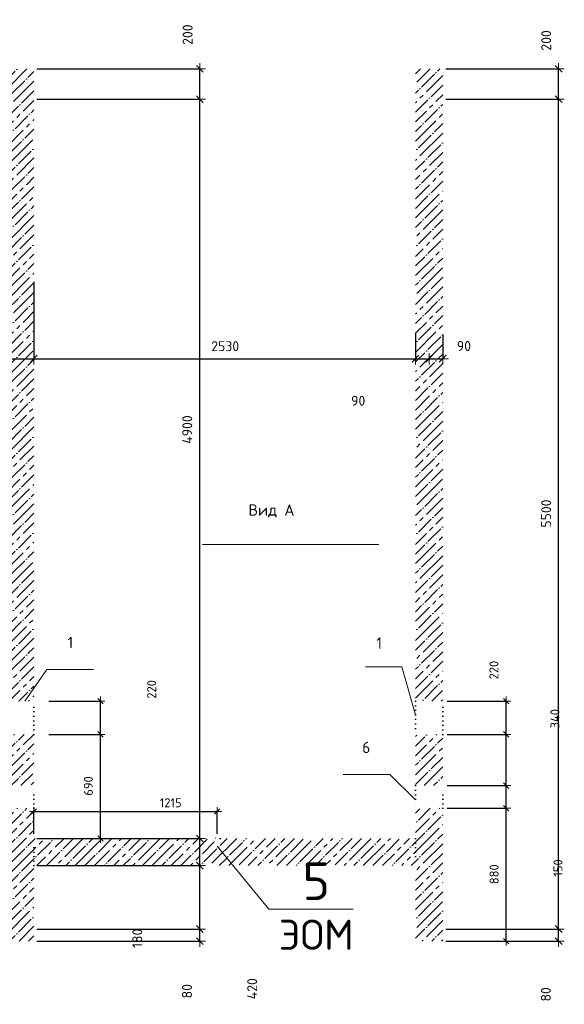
# Model space of a CAD drawing. Header units: millimetres. Extents: x 24180 to 99386, y -42598 to 25936.
# Tile 21 of 41: x 37026 to 40636, y 7901 to 14426. Entities that reach past the tile are written whole.
import ezdxf

# ---------------------------------------------------------------- set-up
doc = ezdxf.new("R2010")
doc.units = ezdxf.units.MM
doc.header["$PDMODE"] = 65
doc.linetypes.add('______5', pattern=[330, 240, -30, 30, -30])
doc.linetypes.add('______9', pattern=[30, 0, -30])
for name, color, linetype, lineweight in [('Standard', 7, 'Continuous', 25), ('Высотная отметка (отверстия)', 7, 'Continuous', 13), ('Размерная линия_ общее', 7, 'Continuous', 13), ('Размерная линия_ общее_1', 7, 'Continuous', 13), ('Стена_ общее', 7, 'Continuous', 35)]:
    doc.layers.add(name, color=color, linetype=linetype, lineweight=lineweight)
doc.layers.add('Осевая линия_ общее', color=7, linetype='______5', lineweight=13, true_color=0xa0a0a0)
doc.styles.add('ISOCPEUR', font='ISOCPEUR')
doc.dimstyles.new('DIMSTYLE_12', dxfattribs={"dimtxt": 60, "dimasz": 60, "dimexe": 0, "dimexo": 0, "dimgap": 30, "dimtad": 2, "dimdec": 0, "dimrnd": 5, "dimzin": 12, "dimdsep": 46, "dimtxsty": 'ISOCPEUR', "dimblk1": 'ALL_ML_STRICH', "dimblk2": 'ALL_ML_STRICH', "dimsah": 1, "dimcen": 0, "dimclrd": 7, "dimclre": 256, "dimclrt": 7, "dimadec": 0, "dimazin": 0, "dimtfac": 1, "dimtdec": 0, "dimtix": 1, "dimtmove": 2, "dimatfit": 3, "dimfxl": 0, "dimtzin": 0, "dimlwd": 0, "dimlwe": -3, "dimarcsym": 0})
doc.dimstyles.new('DIMSTYLE_13', dxfattribs={"dimtxt": 66, "dimasz": 75, "dimexe": 0, "dimexo": 0, "dimgap": 33, "dimtad": 0, "dimdec": 0, "dimrnd": 5, "dimzin": 12, "dimdsep": 46, "dimtxsty": 'ISOCPEUR', "dimblk1": 'ALL_ML_STRICH', "dimblk2": 'ALL_ML_STRICH', "dimsah": 1, "dimcen": 0, "dimclrd": 7, "dimclre": 256, "dimclrt": 7, "dimadec": 0, "dimazin": 0, "dimtfac": 1, "dimtdec": 0, "dimtix": 1, "dimtmove": 2, "dimatfit": 3, "dimfxl": 0, "dimtzin": 0, "dimlwd": 0, "dimlwe": -3, "dimarcsym": 0})
doc.dimstyles.new('DIMSTYLE_16', dxfattribs={"dimtxt": 60, "dimasz": 60, "dimexe": 0, "dimexo": 0, "dimgap": 30, "dimtad": 0, "dimdec": 0, "dimrnd": 5, "dimzin": 12, "dimdsep": 46, "dimtxsty": 'ISOCPEUR', "dimblk1": 'ALL_ML_STRICH', "dimblk2": 'ALL_ML_STRICH', "dimsah": 1, "dimcen": 0, "dimclrd": 7, "dimclre": 256, "dimclrt": 7, "dimadec": 0, "dimazin": 0, "dimtfac": 1, "dimtdec": 0, "dimtix": 1, "dimtmove": 2, "dimatfit": 3, "dimfxl": 0, "dimtzin": 0, "dimlwd": 0, "dimlwe": -3, "dimarcsym": 0})
doc.dimstyles.new('DIMSTYLE_17', dxfattribs={"dimtxt": 60, "dimasz": 60, "dimexe": 0, "dimexo": 0, "dimgap": 30, "dimtad": 0, "dimdec": 0, "dimrnd": 5, "dimzin": 12, "dimdsep": 46, "dimtxsty": 'ISOCPEUR', "dimblk1": 'ALL_ML_STRICH', "dimblk2": 'ALL_ML_STRICH', "dimsah": 1, "dimcen": 0, "dimclrd": 7, "dimclre": 256, "dimclrt": 7, "dimadec": 0, "dimazin": 0, "dimtfac": 1, "dimtdec": 0, "dimtix": 1, "dimtmove": 2, "dimatfit": 3, "dimfxl": 0, "dimtvp": 1.2, "dimtzin": 0, "dimlwd": 0, "dimlwe": -3, "dimarcsym": 0})
doc.dimstyles.new('DIMSTYLE_5', dxfattribs={"dimtxt": 66, "dimasz": 75, "dimexe": 0, "dimexo": 0, "dimgap": 33, "dimtad": 2, "dimdec": 0, "dimrnd": 5, "dimzin": 12, "dimdsep": 46, "dimtxsty": 'ISOCPEUR', "dimblk1": 'ALL_ML_STRICH', "dimblk2": 'ALL_ML_STRICH', "dimsah": 1, "dimcen": 0, "dimclrd": 7, "dimclre": 256, "dimclrt": 7, "dimadec": 0, "dimazin": 0, "dimtfac": 1, "dimtdec": 0, "dimtix": 1, "dimtmove": 2, "dimatfit": 3, "dimfxl": 0, "dimtzin": 0, "dimlwd": 0, "dimlwe": -3, "dimarcsym": 0})
doc.dimstyles.new('DIMSTYLE_7', dxfattribs={"dimtxt": 66, "dimasz": 75, "dimexe": 0, "dimexo": 0, "dimgap": 33, "dimtad": 2, "dimdec": 0, "dimrnd": 5, "dimzin": 12, "dimdsep": 46, "dimtxsty": 'ISOCPEUR', "dimblk1": 'ALL_ML_STRICH', "dimblk2": 'ALL_ML_STRICH', "dimsah": 1, "dimcen": 0, "dimclrd": 7, "dimclre": 256, "dimclrt": 7, "dimadec": 0, "dimazin": 0, "dimtfac": 1, "dimtdec": 0, "dimtix": 1, "dimtmove": 2, "dimatfit": 3, "dimfxl": 0, "dimtvp": 1.2, "dimtzin": 0, "dimlwd": 0, "dimlwe": -3, "dimarcsym": 0})
doc.dimstyles.new('DIMSTYLE_9', dxfattribs={"dimtxt": 66, "dimasz": 75, "dimexe": 0, "dimexo": 0, "dimgap": 33, "dimtad": 0, "dimdec": 0, "dimrnd": 5, "dimzin": 12, "dimdsep": 46, "dimtxsty": 'ISOCPEUR', "dimblk1": 'ALL_ML_STRICH', "dimblk2": 'ALL_ML_STRICH', "dimsah": 1, "dimcen": 0, "dimclrd": 7, "dimclre": 256, "dimclrt": 7, "dimadec": 0, "dimazin": 0, "dimtfac": 1, "dimtdec": 0, "dimtix": 1, "dimtmove": 2, "dimatfit": 3, "dimfxl": 0, "dimtvp": 1.2, "dimtzin": 0, "dimlwd": 0, "dimlwe": -3, "dimarcsym": 0})
pattern_1 = [(45, (0, 0), (-63.63961, 63.63961), [120, -15, 0, -15]), (45, (-31.82, 31.82), (-63.63961, 63.63961), [240, -30, 30, -30])]

# ---------------------------------------------------------------- blocks, each defined once
blk = doc.blocks.new('ALL_ML_STRICH')
at = {"color": 0, "linetype": 'ByBlock', "lineweight": -2}
for p, q in [((-1, 0), (0.5, 0)), ((-0.3, -0.3), (0.3, 0.3)), ((0, -0.5), (0, 0.5))]:
    blk.add_line(p, q, dxfattribs=at)
blk = doc.blocks.new('*D175')
at = {"layer": 'DEFPOINTS', "color": 7, "linetype": 'Continuous', "lineweight": 13, "transparency": 33554687}
for p in [(37120, 8400), (37120, 8320), (38219.5, 8320)]:
    blk.add_point(p, dxfattribs=at)
at = {"layer": 'Размерная линия_ общее', "color": 253, "linetype": 'Continuous', "lineweight": -2, "true_color": 0xa0a0a0, "transparency": 33554687}
for p, q in [((37140, 8400), (38219.5, 8400)), ((37140, 8320), (38219.5, 8320))]:
    blk.add_line(p, q, dxfattribs=at)
at = {"layer": 'Размерная линия_ общее', "color": 7, "linetype": 'Continuous', "lineweight": -2, "transparency": 33554687}
blk.add_line((38219.5, 8320), (38219.5, 8400), dxfattribs=at)
at = {"layer": 'Размерная линия_ общее', "color": 7, "linetype": 'Continuous', "lineweight": 13, "transparency": 33554687, "xscale": 75, "yscale": 75, "zscale": 75}
for p, rotation in [((38219.5, 8400), 90), ((38219.5, 8320), 270)]:
    blk.add_blockref('ALL_ML_STRICH', p, dxfattribs=dict(at, rotation=rotation))
at = {"layer": 'Размерная линия_ общее', "color": 7, "linetype": 'Continuous', "lineweight": 13, "transparency": 33554687, "insert": (38134.8, 7987.8), "char_height": 66, "width": 132, "attachment_point": 5, "rotation": 90, "style": 'ISOCPEUR'}
blk.add_mtext('\\A1;{80}', dxfattribs=at)
blk = doc.blocks.new('*D176')
at = {"layer": 'DEFPOINTS', "color": 7, "linetype": 'Continuous', "lineweight": 13, "transparency": 33554687}
for p in [(37120, 8820), (37120, 8400), (38219.5, 8400)]:
    blk.add_point(p, dxfattribs=at)
at = {"layer": 'Размерная линия_ общее', "color": 253, "linetype": 'Continuous', "lineweight": -2, "true_color": 0xa0a0a0, "transparency": 33554687}
for p, q in [((37140, 8820), (38219.5, 8820)), ((37140, 8400), (38219.5, 8400))]:
    blk.add_line(p, q, dxfattribs=at)
at = {"layer": 'Размерная линия_ общее', "color": 7, "linetype": 'Continuous', "lineweight": -2, "transparency": 33554687}
blk.add_line((38219.5, 8400), (38219.5, 8820), dxfattribs=at)
at = {"layer": 'Размерная линия_ общее', "color": 7, "linetype": 'Continuous', "lineweight": 13, "transparency": 33554687, "xscale": 75, "yscale": 75, "zscale": 75}
for p, rotation in [((38219.5, 8820), 90), ((38219.5, 8400), 270)]:
    blk.add_blockref('ALL_ML_STRICH', p, dxfattribs=dict(at, rotation=rotation))
at = {"layer": 'Размерная линия_ общее', "color": 7, "linetype": 'Continuous', "lineweight": 13, "transparency": 33554687, "insert": (38566.8, 8004.3), "char_height": 66, "width": 198, "attachment_point": 5, "rotation": 90, "style": 'ISOCPEUR'}
blk.add_mtext('\\A1;{420}', dxfattribs=at)
blk = doc.blocks.new('*D177')
at = {"layer": 'DEFPOINTS', "color": 7, "linetype": 'Continuous', "lineweight": 13, "transparency": 33554687}
for p in [(37120, 9000), (37120, 8820), (38219.5, 8820)]:
    blk.add_point(p, dxfattribs=at)
at = {"layer": 'Размерная линия_ общее', "color": 253, "linetype": 'Continuous', "lineweight": -2, "true_color": 0xa0a0a0, "transparency": 33554687}
for p, q in [((37140, 9000), (38219.5, 9000)), ((37140, 8820), (38219.5, 8820))]:
    blk.add_line(p, q, dxfattribs=at)
at = {"layer": 'Размерная линия_ общее', "color": 7, "linetype": 'Continuous', "lineweight": -2, "transparency": 33554687}
blk.add_line((38219.5, 8820), (38219.5, 9000), dxfattribs=at)
at = {"layer": 'Размерная линия_ общее', "color": 7, "linetype": 'Continuous', "lineweight": 13, "transparency": 33554687, "xscale": 75, "yscale": 75, "zscale": 75}
for p, rotation in [((38219.5, 9000), 90), ((38219.5, 8820), 270)]:
    blk.add_blockref('ALL_ML_STRICH', p, dxfattribs=dict(at, rotation=rotation))
at = {"layer": 'Размерная линия_ общее', "color": 7, "linetype": 'Continuous', "lineweight": 13, "transparency": 33554687, "insert": (37805.2, 8338.1), "char_height": 66, "width": 198, "attachment_point": 5, "rotation": 90, "style": 'ISOCPEUR'}
blk.add_mtext('\\A1;{180}', dxfattribs=at)
blk = doc.blocks.new('*D178')
at = {"layer": 'DEFPOINTS', "color": 7, "linetype": 'Continuous', "lineweight": 13, "transparency": 33554687}
for p in [(37120, 13900), (37120, 9000), (38219.5, 9000)]:
    blk.add_point(p, dxfattribs=at)
at = {"layer": 'Размерная линия_ общее', "color": 253, "linetype": 'Continuous', "lineweight": -2, "true_color": 0xa0a0a0, "transparency": 33554687}
for p, q in [((37140, 13900), (38219.5, 13900)), ((37140, 9000), (38219.5, 9000))]:
    blk.add_line(p, q, dxfattribs=at)
at = {"layer": 'Размерная линия_ общее', "color": 7, "linetype": 'Continuous', "lineweight": -2, "transparency": 33554687}
blk.add_line((38219.5, 9000), (38219.5, 13900), dxfattribs=at)
at = {"layer": 'Размерная линия_ общее', "color": 7, "linetype": 'Continuous', "lineweight": 13, "transparency": 33554687, "xscale": 75, "yscale": 75, "zscale": 75}
for p, rotation in [((38219.5, 13900), 90), ((38219.5, 9000), 270)]:
    blk.add_blockref('ALL_ML_STRICH', p, dxfattribs=dict(at, rotation=rotation))
at = {"layer": 'Размерная линия_ общее', "color": 7, "linetype": 'Continuous', "lineweight": 13, "transparency": 33554687, "insert": (38136.5, 11710), "char_height": 66, "width": 264, "attachment_point": 5, "rotation": 90, "style": 'ISOCPEUR'}
blk.add_mtext('\\A1;{4900}', dxfattribs=at)
blk = doc.blocks.new('*D179')
at = {"layer": 'DEFPOINTS', "color": 7, "linetype": 'Continuous', "lineweight": 13, "transparency": 33554687}
for p in [(37120, 14100), (37120, 13900), (38219.5, 13900)]:
    blk.add_point(p, dxfattribs=at)
at = {"layer": 'Размерная линия_ общее', "color": 253, "linetype": 'Continuous', "lineweight": -2, "true_color": 0xa0a0a0, "transparency": 33554687}
for p, q in [((37140, 14100), (38219.5, 14100)), ((37140, 13900), (38219.5, 13900))]:
    blk.add_line(p, q, dxfattribs=at)
at = {"layer": 'Размерная линия_ общее', "color": 7, "linetype": 'Continuous', "lineweight": -2, "transparency": 33554687}
blk.add_line((38219.5, 13900), (38219.5, 14100), dxfattribs=at)
at = {"layer": 'Размерная линия_ общее', "color": 7, "linetype": 'Continuous', "lineweight": 13, "transparency": 33554687, "xscale": 75, "yscale": 75, "zscale": 75}
for p, rotation in [((38219.5, 14100), 90), ((38219.5, 13900), 270)]:
    blk.add_blockref('ALL_ML_STRICH', p, dxfattribs=dict(at, rotation=rotation))
at = {"layer": 'Размерная линия_ общее', "color": 7, "linetype": 'Continuous', "lineweight": 13, "transparency": 33554687, "insert": (38138.8, 14327.2), "char_height": 66, "width": 198, "attachment_point": 5, "rotation": 90, "style": 'ISOCPEUR'}
blk.add_mtext('\\A1;{200}', dxfattribs=at)
blk = doc.blocks.new('*D186')
at = {"layer": 'DEFPOINTS', "color": 7, "linetype": 'Continuous', "lineweight": 13, "transparency": 33554687}
for p in [(37120, 9178.2), (37120, 9000), (38335, 9000)]:
    blk.add_point(p, dxfattribs=at)
at = {"layer": 'Размерная линия_ общее_1', "color": 253, "linetype": 'Continuous', "lineweight": -2, "true_color": 0xa0a0a0, "transparency": 33554687}
for p, q in [((37120, 9030), (37120, 9178.2)), ((38335, 9030), (38335, 9178.2))]:
    blk.add_line(p, q, dxfattribs=at)
at = {"layer": 'Размерная линия_ общее_1', "color": 7, "linetype": 'Continuous', "lineweight": -2, "transparency": 33554687}
blk.add_line((37120, 9178.2), (38335, 9178.2), dxfattribs=at)
at = {"layer": 'Размерная линия_ общее_1', "color": 7, "linetype": 'Continuous', "lineweight": 13, "transparency": 33554687, "xscale": 60, "yscale": 60, "zscale": 60, "rotation": 180}
blk.add_blockref('ALL_ML_STRICH', (37120, 9178.2), dxfattribs=at)
at = {"layer": 'Размерная линия_ общее_1', "color": 7, "linetype": 'Continuous', "lineweight": 13, "transparency": 33554687, "xscale": 60, "yscale": 60, "zscale": 60}
blk.add_blockref('ALL_ML_STRICH', (38335, 9178.2), dxfattribs=at)
at = {"layer": 'Размерная линия_ общее_1', "color": 7, "linetype": 'Continuous', "lineweight": 13, "transparency": 33554687, "insert": (38026.9, 9236.6), "char_height": 60, "width": 240, "attachment_point": 5, "style": 'ISOCPEUR'}
blk.add_mtext('\\A1;{1215}', dxfattribs=at)
blk = doc.blocks.new('*D222')
at = {"layer": 'DEFPOINTS', "color": 7, "linetype": 'Continuous', "lineweight": 13, "transparency": 33554687}
for p in [(39830, 8400), (39830, 8320), (40598.5, 8320)]:
    blk.add_point(p, dxfattribs=at)
at = {"layer": 'Размерная линия_ общее', "color": 253, "linetype": 'Continuous', "lineweight": -2, "true_color": 0xa0a0a0, "transparency": 33554687}
for p, q in [((39850, 8400), (40598.5, 8400)), ((39850, 8320), (40598.5, 8320))]:
    blk.add_line(p, q, dxfattribs=at)
at = {"layer": 'Размерная линия_ общее', "color": 7, "linetype": 'Continuous', "lineweight": -2, "transparency": 33554687}
blk.add_line((40598.5, 8320), (40598.5, 8400), dxfattribs=at)
at = {"layer": 'Размерная линия_ общее', "color": 7, "linetype": 'Continuous', "lineweight": 13, "transparency": 33554687, "xscale": 75, "yscale": 75, "zscale": 75}
for p, rotation in [((40598.5, 8400), 90), ((40598.5, 8320), 270)]:
    blk.add_blockref('ALL_ML_STRICH', p, dxfattribs=dict(at, rotation=rotation))
at = {"layer": 'Размерная линия_ общее', "color": 7, "linetype": 'Continuous', "lineweight": 13, "transparency": 33554687, "insert": (40513.4, 7967), "char_height": 66, "width": 132, "attachment_point": 5, "rotation": 90, "style": 'ISOCPEUR'}
blk.add_mtext('\\A1;{80}', dxfattribs=at)
blk = doc.blocks.new('*D223')
at = {"layer": 'DEFPOINTS', "color": 7, "linetype": 'Continuous', "lineweight": 13, "transparency": 33554687}
for p in [(39830, 13900), (39830, 8400), (40598.5, 8400)]:
    blk.add_point(p, dxfattribs=at)
at = {"layer": 'Размерная линия_ общее', "color": 253, "linetype": 'Continuous', "lineweight": -2, "true_color": 0xa0a0a0, "transparency": 33554687}
for p, q in [((39850, 13900), (40598.5, 13900)), ((39850, 8400), (40598.5, 8400))]:
    blk.add_line(p, q, dxfattribs=at)
at = {"layer": 'Размерная линия_ общее', "color": 7, "linetype": 'Continuous', "lineweight": -2, "transparency": 33554687}
blk.add_line((40598.5, 8400), (40598.5, 13900), dxfattribs=at)
at = {"layer": 'Размерная линия_ общее', "color": 7, "linetype": 'Continuous', "lineweight": 13, "transparency": 33554687, "xscale": 75, "yscale": 75, "zscale": 75}
for p, rotation in [((40598.5, 13900), 90), ((40598.5, 8400), 270)]:
    blk.add_blockref('ALL_ML_STRICH', p, dxfattribs=dict(at, rotation=rotation))
at = {"layer": 'Размерная линия_ общее', "color": 7, "linetype": 'Continuous', "lineweight": 13, "transparency": 33554687, "insert": (40515.5, 11153.3), "char_height": 66, "width": 264, "attachment_point": 5, "rotation": 90, "style": 'ISOCPEUR'}
blk.add_mtext('\\A1;{5500}', dxfattribs=at)
blk = doc.blocks.new('*D224')
at = {"layer": 'DEFPOINTS', "color": 7, "linetype": 'Continuous', "lineweight": 13, "transparency": 33554687}
for p in [(39830, 14100), (39830, 13900), (40598.5, 13900)]:
    blk.add_point(p, dxfattribs=at)
at = {"layer": 'Размерная линия_ общее', "color": 253, "linetype": 'Continuous', "lineweight": -2, "true_color": 0xa0a0a0, "transparency": 33554687}
for p, q in [((39850, 14100), (40598.5, 14100)), ((39850, 13900), (40598.5, 13900))]:
    blk.add_line(p, q, dxfattribs=at)
at = {"layer": 'Размерная линия_ общее', "color": 7, "linetype": 'Continuous', "lineweight": -2, "transparency": 33554687}
blk.add_line((40598.5, 13900), (40598.5, 14100), dxfattribs=at)
at = {"layer": 'Размерная линия_ общее', "color": 7, "linetype": 'Continuous', "lineweight": 13, "transparency": 33554687, "xscale": 75, "yscale": 75, "zscale": 75}
for p, rotation in [((40598.5, 14100), 90), ((40598.5, 13900), 270)]:
    blk.add_blockref('ALL_ML_STRICH', p, dxfattribs=dict(at, rotation=rotation))
at = {"layer": 'Размерная линия_ общее', "color": 7, "linetype": 'Continuous', "lineweight": 13, "transparency": 33554687, "insert": (40515.9, 14288.7), "char_height": 66, "width": 198, "attachment_point": 5, "rotation": 90, "style": 'ISOCPEUR'}
blk.add_mtext('\\A1;{200}', dxfattribs=at)
blk = doc.blocks.new('*D248')
at = {"layer": 'DEFPOINTS', "color": 7, "linetype": 'Continuous', "lineweight": 13, "transparency": 33554687}
for p in [(36940, 12710), (37120, 12710), (36940, 12179.5)]:
    blk.add_point(p, dxfattribs=at)
at = {"layer": 'Размерная линия_ общее', "color": 253, "linetype": 'Continuous', "lineweight": -2, "true_color": 0xa0a0a0, "transparency": 33554687}
for p, q in [((36940, 12690), (36940, 12179.5)), ((37120, 12690), (37120, 12179.5))]:
    blk.add_line(p, q, dxfattribs=at)
at = {"layer": 'Размерная линия_ общее', "color": 7, "linetype": 'Continuous', "lineweight": -2, "transparency": 33554687}
blk.add_line((36940, 12179.5), (37120, 12179.5), dxfattribs=at)
at = {"layer": 'Размерная линия_ общее', "color": 7, "linetype": 'Continuous', "lineweight": 13, "transparency": 33554687, "xscale": 75, "yscale": 75, "zscale": 75, "rotation": 180}
blk.add_blockref('ALL_ML_STRICH', (36940, 12179.5), dxfattribs=at)
at = {"layer": 'Размерная линия_ общее', "color": 7, "linetype": 'Continuous', "lineweight": 13, "transparency": 33554687, "xscale": 75, "yscale": 75, "zscale": 75}
blk.add_blockref('ALL_ML_STRICH', (37120, 12179.5), dxfattribs=at)
at = {"layer": 'Размерная линия_ общее', "color": 7, "linetype": 'Continuous', "lineweight": 13, "transparency": 33554687, "insert": (36455.9, 11904.6), "char_height": 66, "width": 198, "attachment_point": 5, "style": 'ISOCPEUR'}
blk.add_mtext('\\A1;{180}', dxfattribs=at)
blk = doc.blocks.new('*D249')
at = {"layer": 'DEFPOINTS', "color": 7, "linetype": 'Continuous', "lineweight": 13, "transparency": 33554687}
for p in [(37120, 12710), (39650, 12367.8), (37120, 12179.5)]:
    blk.add_point(p, dxfattribs=at)
at = {"layer": 'Размерная линия_ общее', "color": 253, "linetype": 'Continuous', "lineweight": -2, "true_color": 0xa0a0a0, "transparency": 33554687}
for p, q in [((37120, 12690), (37120, 12179.5)), ((39650, 12347.8), (39650, 12179.5))]:
    blk.add_line(p, q, dxfattribs=at)
at = {"layer": 'Размерная линия_ общее', "color": 7, "linetype": 'Continuous', "lineweight": -2, "transparency": 33554687}
blk.add_line((37120, 12179.5), (39650, 12179.5), dxfattribs=at)
at = {"layer": 'Размерная линия_ общее', "color": 7, "linetype": 'Continuous', "lineweight": 13, "transparency": 33554687, "xscale": 75, "yscale": 75, "zscale": 75, "rotation": 180}
blk.add_blockref('ALL_ML_STRICH', (37120, 12179.5), dxfattribs=at)
at = {"layer": 'Размерная линия_ общее', "color": 7, "linetype": 'Continuous', "lineweight": 13, "transparency": 33554687, "xscale": 75, "yscale": 75, "zscale": 75}
blk.add_blockref('ALL_ML_STRICH', (39650, 12179.5), dxfattribs=at)
at = {"layer": 'Размерная линия_ общее', "color": 7, "linetype": 'Continuous', "lineweight": 13, "transparency": 33554687, "insert": (38388.3, 12262.5), "char_height": 66, "width": 264, "attachment_point": 5, "style": 'ISOCPEUR'}
blk.add_mtext('\\A1;{2530}', dxfattribs=at)
blk = doc.blocks.new('*D250')
at = {"layer": 'DEFPOINTS', "color": 7, "linetype": 'Continuous', "lineweight": 13, "transparency": 33554687}
for p in [(39650, 12367.8), (39740, 12204.5), (39650, 12179.5)]:
    blk.add_point(p, dxfattribs=at)
at = {"layer": 'Размерная линия_ общее', "color": 253, "linetype": 'Continuous', "lineweight": -2, "true_color": 0xa0a0a0, "transparency": 33554687}
for p, q in [((39650, 12347.8), (39650, 12179.5)), ((39740, 12179.5), (39740, 12179.5))]:
    blk.add_line(p, q, dxfattribs=at)
at = {"layer": 'Размерная линия_ общее', "color": 7, "linetype": 'Continuous', "lineweight": -2, "transparency": 33554687}
blk.add_line((39650, 12179.5), (39740, 12179.5), dxfattribs=at)
at = {"layer": 'Размерная линия_ общее', "color": 7, "linetype": 'Continuous', "lineweight": 13, "transparency": 33554687, "xscale": 75, "yscale": 75, "zscale": 75, "rotation": 180}
blk.add_blockref('ALL_ML_STRICH', (39650, 12179.5), dxfattribs=at)
at = {"layer": 'Размерная линия_ общее', "color": 7, "linetype": 'Continuous', "lineweight": 13, "transparency": 33554687, "xscale": 75, "yscale": 75, "zscale": 75}
blk.add_blockref('ALL_ML_STRICH', (39740, 12179.5), dxfattribs=at)
at = {"layer": 'Размерная линия_ общее', "color": 7, "linetype": 'Continuous', "lineweight": 13, "transparency": 33554687, "insert": (39269.7, 11900.8), "char_height": 66, "width": 132, "attachment_point": 5, "style": 'ISOCPEUR'}
blk.add_mtext('\\A1;{90}', dxfattribs=at)
blk = doc.blocks.new('*D251')
at = {"layer": 'DEFPOINTS', "color": 7, "linetype": 'Continuous', "lineweight": 13, "transparency": 33554687}
for p in [(39830, 12359.4), (39740, 12204.5), (39740, 12179.5)]:
    blk.add_point(p, dxfattribs=at)
at = {"layer": 'Размерная линия_ общее', "color": 253, "linetype": 'Continuous', "lineweight": -2, "true_color": 0xa0a0a0, "transparency": 33554687}
for p, q in [((39830, 12339.4), (39830, 12179.5)), ((39740, 12179.5), (39740, 12179.5))]:
    blk.add_line(p, q, dxfattribs=at)
at = {"layer": 'Размерная линия_ общее', "color": 7, "linetype": 'Continuous', "lineweight": -2, "transparency": 33554687}
blk.add_line((39740, 12179.5), (39830, 12179.5), dxfattribs=at)
at = {"layer": 'Размерная линия_ общее', "color": 7, "linetype": 'Continuous', "lineweight": 13, "transparency": 33554687, "xscale": 75, "yscale": 75, "zscale": 75, "rotation": 180}
blk.add_blockref('ALL_ML_STRICH', (39740, 12179.5), dxfattribs=at)
at = {"layer": 'Размерная линия_ общее', "color": 7, "linetype": 'Continuous', "lineweight": 13, "transparency": 33554687, "xscale": 75, "yscale": 75, "zscale": 75}
blk.add_blockref('ALL_ML_STRICH', (39830, 12179.5), dxfattribs=at)
at = {"layer": 'Размерная линия_ общее', "color": 7, "linetype": 'Continuous', "lineweight": 13, "transparency": 33554687, "insert": (39970.6, 12263.5), "char_height": 66, "width": 132, "attachment_point": 5, "style": 'ISOCPEUR'}
blk.add_mtext('\\A1;{90}', dxfattribs=at)
blk = doc.blocks.new('*D288')
at = {"layer": 'DEFPOINTS', "color": 7, "linetype": 'Continuous', "lineweight": 13, "transparency": 33554687}
for p in [(37120, 9690), (37120, 9000), (37561, 9000)]:
    blk.add_point(p, dxfattribs=at)
at = {"layer": 'Размерная линия_ общее_1', "color": 253, "linetype": 'Continuous', "lineweight": -2, "true_color": 0xa0a0a0, "transparency": 33554687}
for p, q in [((37220, 9690), (37561, 9690)), ((37220, 9000), (37561, 9000))]:
    blk.add_line(p, q, dxfattribs=at)
at = {"layer": 'Размерная линия_ общее_1', "color": 7, "linetype": 'Continuous', "lineweight": -2, "transparency": 33554687}
blk.add_line((37561, 9000), (37561, 9690), dxfattribs=at)
at = {"layer": 'Размерная линия_ общее_1', "color": 7, "linetype": 'Continuous', "lineweight": 13, "transparency": 33554687, "xscale": 60, "yscale": 60, "zscale": 60}
for p, rotation in [((37561, 9690), 90), ((37561, 9000), 270)]:
    blk.add_blockref('ALL_ML_STRICH', p, dxfattribs=dict(at, rotation=rotation))
at = {"layer": 'Размерная линия_ общее_1', "color": 7, "linetype": 'Continuous', "lineweight": 13, "transparency": 33554687, "insert": (37481, 9348), "char_height": 60, "width": 180, "attachment_point": 5, "rotation": 90, "style": 'ISOCPEUR'}
blk.add_mtext('\\A1;{690}', dxfattribs=at)
blk = doc.blocks.new('*D289')
at = {"layer": 'DEFPOINTS', "color": 7, "linetype": 'Continuous', "lineweight": 13, "transparency": 33554687}
for p in [(37120, 9910), (37120, 9690), (37561, 9690)]:
    blk.add_point(p, dxfattribs=at)
at = {"layer": 'Размерная линия_ общее_1', "color": 253, "linetype": 'Continuous', "lineweight": -2, "true_color": 0xa0a0a0, "transparency": 33554687}
for p, q in [((37220, 9910), (37561, 9910)), ((37220, 9690), (37561, 9690))]:
    blk.add_line(p, q, dxfattribs=at)
at = {"layer": 'Размерная линия_ общее_1', "color": 7, "linetype": 'Continuous', "lineweight": -2, "transparency": 33554687}
blk.add_line((37561, 9690), (37561, 9910), dxfattribs=at)
at = {"layer": 'Размерная линия_ общее_1', "color": 7, "linetype": 'Continuous', "lineweight": 13, "transparency": 33554687, "xscale": 60, "yscale": 60, "zscale": 60}
for p, rotation in [((37561, 9910), 90), ((37561, 9690), 270)]:
    blk.add_blockref('ALL_ML_STRICH', p, dxfattribs=dict(at, rotation=rotation))
at = {"layer": 'Размерная линия_ общее_1', "color": 7, "linetype": 'Continuous', "lineweight": 13, "transparency": 33554687, "insert": (37900.6, 9988.1), "char_height": 60, "width": 180, "attachment_point": 5, "rotation": 90, "style": 'ISOCPEUR'}
blk.add_mtext('\\A1;{220}', dxfattribs=at)
blk = doc.blocks.new('*D290')
at = {"layer": 'DEFPOINTS', "color": 7, "linetype": 'Continuous', "lineweight": 13, "transparency": 33554687}
for p in [(39830, 9200), (39830, 8320), (40250.7, 8320)]:
    blk.add_point(p, dxfattribs=at)
at = {"layer": 'Размерная линия_ общее_1', "color": 253, "linetype": 'Continuous', "lineweight": -2, "true_color": 0xa0a0a0, "transparency": 33554687}
for p, q in [((39860, 9200), (40250.7, 9200)), ((39860, 8320), (40250.7, 8320))]:
    blk.add_line(p, q, dxfattribs=at)
at = {"layer": 'Размерная линия_ общее_1', "color": 7, "linetype": 'Continuous', "lineweight": -2, "transparency": 33554687}
blk.add_line((40250.7, 8320), (40250.7, 9200), dxfattribs=at)
at = {"layer": 'Размерная линия_ общее_1', "color": 7, "linetype": 'Continuous', "lineweight": 13, "transparency": 33554687, "xscale": 60, "yscale": 60, "zscale": 60}
for p, rotation in [((40250.7, 9200), 90), ((40250.7, 8320), 270)]:
    blk.add_blockref('ALL_ML_STRICH', p, dxfattribs=dict(at, rotation=rotation))
at = {"layer": 'Размерная линия_ общее_1', "color": 7, "linetype": 'Continuous', "lineweight": 13, "transparency": 33554687, "insert": (40170.7, 8763), "char_height": 60, "width": 180, "attachment_point": 5, "rotation": 90, "style": 'ISOCPEUR'}
blk.add_mtext('\\A1;{880}', dxfattribs=at)
blk = doc.blocks.new('*D291')
at = {"layer": 'DEFPOINTS', "color": 7, "linetype": 'Continuous', "lineweight": 13, "transparency": 33554687}
for p in [(39830, 9350), (39830, 9200), (40250.7, 9200)]:
    blk.add_point(p, dxfattribs=at)
at = {"layer": 'Размерная линия_ общее_1', "color": 253, "linetype": 'Continuous', "lineweight": -2, "true_color": 0xa0a0a0, "transparency": 33554687}
for p, q in [((39860, 9350), (40250.7, 9350)), ((39860, 9200), (40250.7, 9200))]:
    blk.add_line(p, q, dxfattribs=at)
at = {"layer": 'Размерная линия_ общее_1', "color": 7, "linetype": 'Continuous', "lineweight": -2, "transparency": 33554687}
blk.add_line((40250.7, 9200), (40250.7, 9350), dxfattribs=at)
at = {"layer": 'Размерная линия_ общее_1', "color": 7, "linetype": 'Continuous', "lineweight": 13, "transparency": 33554687, "xscale": 60, "yscale": 60, "zscale": 60}
for p, rotation in [((40250.7, 9350), 90), ((40250.7, 9200), 270)]:
    blk.add_blockref('ALL_ML_STRICH', p, dxfattribs=dict(at, rotation=rotation))
at = {"layer": 'Размерная линия_ общее_1', "color": 7, "linetype": 'Continuous', "lineweight": 13, "transparency": 33554687, "insert": (40593.9, 8804.4), "char_height": 60, "width": 180, "attachment_point": 5, "rotation": 90, "style": 'ISOCPEUR'}
blk.add_mtext('\\A1;{150}', dxfattribs=at)
blk = doc.blocks.new('*D292')
at = {"layer": 'DEFPOINTS', "color": 7, "linetype": 'Continuous', "lineweight": 13, "transparency": 33554687}
for p in [(39830, 9690), (39830, 9350), (40250.7, 9350)]:
    blk.add_point(p, dxfattribs=at)
at = {"layer": 'Размерная линия_ общее_1', "color": 253, "linetype": 'Continuous', "lineweight": -2, "true_color": 0xa0a0a0, "transparency": 33554687}
for p, q in [((39860, 9690), (40250.7, 9690)), ((39860, 9350), (40250.7, 9350))]:
    blk.add_line(p, q, dxfattribs=at)
at = {"layer": 'Размерная линия_ общее_1', "color": 7, "linetype": 'Continuous', "lineweight": -2, "transparency": 33554687}
blk.add_line((40250.7, 9350), (40250.7, 9690), dxfattribs=at)
at = {"layer": 'Размерная линия_ общее_1', "color": 7, "linetype": 'Continuous', "lineweight": 13, "transparency": 33554687, "xscale": 60, "yscale": 60, "zscale": 60}
for p, rotation in [((40250.7, 9690), 90), ((40250.7, 9350), 270)]:
    blk.add_blockref('ALL_ML_STRICH', p, dxfattribs=dict(at, rotation=rotation))
at = {"layer": 'Размерная линия_ общее_1', "color": 7, "linetype": 'Continuous', "lineweight": 13, "transparency": 33554687, "insert": (40573.3, 9793.7), "char_height": 60, "width": 180, "attachment_point": 5, "rotation": 90, "style": 'ISOCPEUR'}
blk.add_mtext('\\A1;{340}', dxfattribs=at)
blk = doc.blocks.new('*D293')
at = {"layer": 'DEFPOINTS', "color": 7, "linetype": 'Continuous', "lineweight": 13, "transparency": 33554687}
for p in [(39830, 9910), (39830, 9690), (40250.7, 9690)]:
    blk.add_point(p, dxfattribs=at)
at = {"layer": 'Размерная линия_ общее_1', "color": 253, "linetype": 'Continuous', "lineweight": -2, "true_color": 0xa0a0a0, "transparency": 33554687}
for p, q in [((39860, 9910), (40250.7, 9910)), ((39860, 9690), (40250.7, 9690))]:
    blk.add_line(p, q, dxfattribs=at)
at = {"layer": 'Размерная линия_ общее_1', "color": 7, "linetype": 'Continuous', "lineweight": -2, "transparency": 33554687}
blk.add_line((40250.7, 9690), (40250.7, 9910), dxfattribs=at)
at = {"layer": 'Размерная линия_ общее_1', "color": 7, "linetype": 'Continuous', "lineweight": 13, "transparency": 33554687, "xscale": 60, "yscale": 60, "zscale": 60}
for p, rotation in [((40250.7, 9910), 90), ((40250.7, 9690), 270)]:
    blk.add_blockref('ALL_ML_STRICH', p, dxfattribs=dict(at, rotation=rotation))
at = {"layer": 'Размерная линия_ общее_1', "color": 7, "linetype": 'Continuous', "lineweight": 13, "transparency": 33554687, "insert": (40169.4, 10115.9), "char_height": 60, "width": 180, "attachment_point": 5, "rotation": 90, "style": 'ISOCPEUR'}
blk.add_mtext('\\A1;{220}', dxfattribs=at)

msp = doc.modelspace()

# ---------------------------------------------------------------- hatches: boundary and pattern name
at = {"layer": 'Стена_ общее', "linetype": 'Continuous', "lineweight": 18, "transparency": 33554687}
h = msp.add_hatch(dxfattribs=at)
h.set_pattern_fill('__________539', scale=30, style=0, pattern_type=2)
h.set_pattern_definition(pattern_1)
h.paths.add_polyline_path([(36940, 14100), (36940, 9910), (37120, 9910), (37120, 14100)], flags=0)
h = msp.add_hatch(dxfattribs=at)
h.set_pattern_fill('__________539', scale=30, style=0, pattern_type=2)
h.set_pattern_definition(pattern_1)
h.paths.add_polyline_path([(39830, 9910), (39830, 14100), (39650, 14100), (39650, 9910)], flags=0)
h = msp.add_hatch(dxfattribs=at)
h.set_pattern_fill('__________539', scale=30, style=0, pattern_type=2)
h.set_pattern_definition(pattern_1)
h.paths.add_polyline_path([(37120, 9350), (37120, 9690), (36940, 9690), (36940, 9350)], flags=0)
h = msp.add_hatch(dxfattribs=at)
h.set_pattern_fill('__________539', scale=30, style=0, pattern_type=2)
h.set_pattern_definition(pattern_1)
h.paths.add_polyline_path([(39830, 9350), (39830, 9690), (39650, 9690), (39650, 9350)], flags=0)
h = msp.add_hatch(dxfattribs=at)
h.set_pattern_fill('__________539', scale=30, style=0, pattern_type=2)
h.set_pattern_definition(pattern_1)
h.paths.add_polyline_path([(36940, 9200), (36940, 8320), (37120, 8320), (37120, 9200)], flags=0)
h = msp.add_hatch(dxfattribs=at)
h.set_pattern_fill('__________539', scale=30, style=0, pattern_type=2)
h.set_pattern_definition(pattern_1)
h.paths.add_polyline_path([(39830, 8320), (39830, 9200), (39650, 9200), (39650, 8320)], flags=0)
h = msp.add_hatch(dxfattribs=at)
h.set_pattern_fill('__________539', scale=30, style=0, pattern_type=2)
h.set_pattern_definition(pattern_1)
h.paths.add_polyline_path([(37120, 8820), (39650, 8820), (39650, 9000), (38355, 9000), (38355, 8950), (38315, 8950), (38315, 9000), (37120, 9000)], flags=0)

# ---------------------------------------------------------------- linework, layer by layer
at = {"layer": 'Высотная отметка (отверстия)', "color": 7, "linetype": 'Continuous', "lineweight": 13, "transparency": 33554687}
for points in [[(39650, 9819.7), (39557.9, 10138), (39317.9, 10138)], [(38335, 8950), (38676.8, 8532.1), (39236.8, 8532.1)]]:
    msp.add_lwpolyline(points, dxfattribs=at)
at = {"layer": 'Осевая линия_ общее', "color": 7, "linetype": 'Continuous', "lineweight": 13, "transparency": 33554687}
msp.add_line((38237.5, 10947.2), (39407.5, 10947.2), dxfattribs=at)
for points in [[(37060.5, 9910), (37204.6, 10119.9), (37514.6, 10119.9)], [(39650, 9255), (39480.3, 9424.7), (39170.3, 9424.7)]]:
    msp.add_lwpolyline(points, dxfattribs=at)
at = {"layer": 'Стена_ общее', "color": 7, "linetype": '______9', "lineweight": -3, "transparency": 33554687}
for p, q in [((37120, 9690), (37120, 9910)), ((37120, 9690), (37120, 9910)), ((39650, 9910), (39650, 9690)), ((39650, 9910), (39650, 9690)), ((39830, 9690), (39830, 9910)), ((39830, 9690), (39830, 9910)), ((37120, 9200), (37120, 9350)), ((37120, 9200), (37120, 9350)), ((39650, 9350), (39650, 9200)), ((39650, 9350), (39650, 9200)), ((39830, 9200), (39830, 9350)), ((39830, 9200), (39830, 9350)), ((37120, 8820), (37120, 9000)), ((38355, 9000), (38315, 9000)), ((39650, 9000), (39650, 8820))]:
    msp.add_line(p, q, dxfattribs=at)

# ---------------------------------------------------------------- texts
at = {"layer": 'Standard', "color": 7, "linetype": 'Continuous', "lineweight": 13, "transparency": 33554687, "char_height": 75, "attachment_point": 5, "style": 'ISOCPEUR'}
for s, insert, width in [('\\A1;{\\fISOCPEUR|i0|b0;\\H75.000000;\\W1.000000;\\C7;Вид А}\\P', (38694.8, 11170.9), 313.077), ('\\A1;{\\fISOCPEUR|i0|b0;\\H75.000000;\\W1.000000;\\C7;1}\\P', (37361.6, 10298.8), 58.333), ('\\A1;{\\fISOCPEUR|i0|b0;\\H75.000000;\\W1.000000;\\C7;1}\\P', (39409.4, 10294.7), 58.333), ('\\A1;{\\fISOCPEUR|i0|b0;\\H75.000000;\\W1.000000;\\C7;6}\\P', (39323.3, 9603.6), 81.667)]:
    msp.add_mtext(s, dxfattribs=dict(at, insert=insert, width=width))
at = {"layer": 'Высотная отметка (отверстия)', "color": 7, "linetype": 'Continuous', "lineweight": 13, "transparency": 33554687, "style": 'ISOCPEUR'}
for s, insert, char_height, width, attachment_point in [('\\A1;{\\fISOCPEUR|i0|b0;\\H250.000000;\\W1.000000;\\C7;5}\\P', (38991.8, 8592.1), 75, 272.222, 8), ('\\A1;{\\fISOCPEUR|i0|b0;\\H200.000000;\\W1.000000;\\C7;ЭОМ}\\P', (38991.8, 8462.1), 60, 592.593, 2)]:
    msp.add_mtext(s, dxfattribs=dict(at, insert=insert, char_height=char_height, width=width, attachment_point=attachment_point))

# ---------------------------------------------------------------- dimensions: what is measured, and where the dimension line sits
at = {"layer": 'Размерная линия_ общее', "color": 7, "linetype": 'Continuous', "lineweight": 13, "transparency": 33554687}
for base, p1, p2, dimstyle, picture, middle in [((38219.5, 14100), (37140, 13900), (37140, 14100), 'DIMSTYLE_5', '*D179', (38138.8, 14327.2)), ((40598.5, 14100), (39850, 13900), (39850, 14100), 'DIMSTYLE_5', '*D224', (40515.9, 14288.7)), ((38219.5, 13900), (37140, 9000), (37140, 13900), 'DIMSTYLE_5', '*D178', (38136.5, 11710)), ((40598.5, 13900), (39850, 8400), (39850, 13900), 'DIMSTYLE_5', '*D223', (40515.5, 11153.3)), ((38219.5, 9000), (37140, 8820), (37140, 9000), 'DIMSTYLE_7', '*D177', (37805.2, 8338.1)), ((38219.5, 8820), (37140, 8400), (37140, 8820), 'DIMSTYLE_13', '*D176', (38566.8, 8004.3)), ((38219.5, 8400), (37140, 8320), (37140, 8400), 'DIMSTYLE_7', '*D175', (38134.8, 7987.8)), ((40598.5, 8400), (39850, 8320), (39850, 8400), 'DIMSTYLE_7', '*D222', (40513.4, 7967))]:
    dim = msp.add_linear_dim(base=base, p1=p1, p2=p2, angle=90, dimstyle=dimstyle, override={"dimpost": '<>', "dimclrd": 7, "dimclre": 253, "dimclrt": 7, "dimlwd": 0, "dimlwe": 65533}, dxfattribs=at)
    dim.commit()
    dim.dimension.update_dxf_attribs({"geometry": picture, "text_midpoint": middle, "dimtype": 160})
for base, p1, p2, dimstyle, picture, middle in [((37120, 12179.5), (36940, 12690), (37120, 12690), 'DIMSTYLE_9', '*D248', (36455.9, 11904.6)), ((39650, 12179.5), (37120, 12690), (39650, 12347.8), 'DIMSTYLE_5', '*D249', (38388.3, 12262.5)), ((39740, 12179.5), (39650, 12347.8), (39740, 12179.5), 'DIMSTYLE_9', '*D250', (39269.7, 11900.8)), ((39830, 12179.5), (39740, 12179.5), (39830, 12339.4), 'DIMSTYLE_7', '*D251', (39970.6, 12263.5))]:
    dim = msp.add_linear_dim(base=base, p1=p1, p2=p2, dimstyle=dimstyle, override={"dimpost": '<>', "dimclrd": 7, "dimclre": 253, "dimclrt": 7, "dimlwd": 0, "dimlwe": 65533}, dxfattribs=at)
    dim.commit()
    dim.dimension.update_dxf_attribs({"geometry": picture, "text_midpoint": middle, "dimtype": 160})
at = {"layer": 'Размерная линия_ общее_1', "color": 7, "linetype": 'Continuous', "lineweight": 13, "transparency": 33554687}
for base, p1, p2, dimstyle, picture, middle in [((40250.7, 9910), (39860, 9690), (39860, 9910), 'DIMSTYLE_12', '*D293', (40169.4, 10115.9)), ((37561, 9910), (37220, 9690), (37220, 9910), 'DIMSTYLE_16', '*D289', (37900.6, 9988.1)), ((40250.7, 9690), (39860, 9350), (39860, 9690), 'DIMSTYLE_16', '*D292', (40573.3, 9793.7)), ((37561, 9690), (37220, 9000), (37220, 9690), 'DIMSTYLE_12', '*D288', (37481, 9348)), ((40250.7, 9350), (39860, 9200), (39860, 9350), 'DIMSTYLE_17', '*D291', (40593.9, 8804.4)), ((40250.7, 9200), (39860, 8320), (39860, 9200), 'DIMSTYLE_12', '*D290', (40170.7, 8763))]:
    dim = msp.add_linear_dim(base=base, p1=p1, p2=p2, angle=90, dimstyle=dimstyle, override={"dimpost": '<>', "dimclrd": 7, "dimclre": 253, "dimclrt": 7, "dimlwd": 0, "dimlwe": 65533}, dxfattribs=at)
    dim.commit()
    dim.dimension.update_dxf_attribs({"geometry": picture, "text_midpoint": middle, "dimtype": 160})
dim = msp.add_linear_dim(base=(38335, 9178.2), p1=(37120, 9030), p2=(38335, 9030), dimstyle='DIMSTYLE_12', override={"dimpost": '<>', "dimclrd": 7, "dimclre": 253, "dimclrt": 7, "dimlwd": 0, "dimlwe": 65533}, dxfattribs=at)
dim.commit()
dim.dimension.update_dxf_attribs({"geometry": '*D186', "text_midpoint": (38026.9, 9236.6), "dimtype": 160})

doc.saveas('drawing.dxf')
